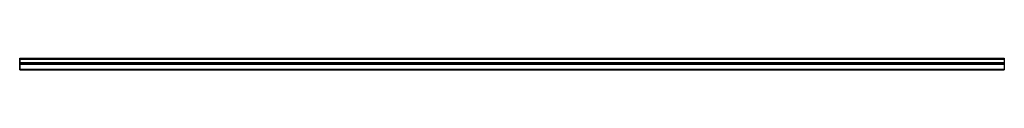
# Model space of a CAD drawing. Header units: millimetres. Extents: x 0 to 3500, y -2 to 41.
import ezdxf

# ---------------------------------------------------------------- set-up
doc = ezdxf.new("R2010")
doc.units = ezdxf.units.MM
doc.header["$LTSCALE"] = 10
doc.linetypes.add('ALLCAD_Strich', pattern=[0.2, 0.15, -0.05])
for name, color, linetype in [('BESCH_KONT_sich_schn_ansi_2d', 40, 'Continuous'), ('BESCH_KONT_sich_schn_grun_2d', 10, 'Continuous'), ('BESCH_KONT_sich_schn_seit_2d', 160, 'Continuous')]:
    doc.layers.add(name, color=color, linetype=linetype)

msp = doc.modelspace()

# ---------------------------------------------------------------- linework, layer by layer
at = {"layer": 'BESCH_KONT_sich_schn_ansi_2d', "linetype": 'ALLCAD_Strich'}
for p, q in [((0, -1.5, 3), (3500, -1.5, 3)), ((0, -1.5, -50), (3500, -1.5, -50)), ((0, -1.5, -36), (0, -1.5, -50)), ((0, -1.5, -36), (3500, -1.5, -36)), ((0, -1.5, -17.5), (0, -1.5, -36)), ((0, -1.5, -17.5), (3500, -1.5, -17.5)), ((0, -1.5, -2.5), (0, -1.5, -17.5)), ((0, -1.5, -2.5), (3500, -1.5, -2.5)), ((0, -1.5), (0, -1.5, -2.5)), ((0, -1.5), (3500, -1.5)), ((0, -1.5, 3), (0, -1.5)), ((0, -1.5, -12.3), (0, -1.5, -12.3)), ((0, -1.5, -12.3), (0, -1.5, -12.2)), ((0, -1.5, -12.3), (0, -1.5, -12.3)), ((0, -1.5, -12.3), (0, -1.5, -12.3)), ((0, -1.5, -12.2), (0, -1.5, -12.2)), ((0, -1.5, -12.2), (0, -1.5, -12.2)), ((0, -1.5, -12.2), (0, -1.5, -12.2)), ((0, -1.5, -12.2), (0, -1.5, -12.2)), ((0, -1.5, -12.3), (0, -1.5, -12.2)), ((0, -1.5, -12.2), (0, -1.5, -12.2)), ((0, -1.5, -12.2), (0, -1.5, -12.2)), ((0, -1.5, -12.2), (0, -1.5, -12.2)), ((0, -1.5, -12.3), (0, -1.5, -12.2)), ((0, -1.5, -12.3), (0, -1.5, -12.3)), ((0, -1.5, -12.3), (0, -1.5, -12.3)), ((0, -1.5, -12.3), (0, -1.5, -12.2)), ((0, -1.5, -12.3), (0, -1.5, -12.3)), ((0, -1.5, -12.3), (0, -1.5, -12.3)), ((0, -1.5, -12.3), (0, -1.5, -12.3)), ((0, -1.5, -12.3), (0, -1.5, -12.2)), ((0, -1.5, -12.2), (0, -1.5, -12.2)), ((0, -1.5, -12.2), (0, -1.5, -12.2)), ((0, -1.5, -12.2), (0, -1.5, -12.2)), ((0, -1.5, -12.3), (0, -1.5, -12.3)), ((0, -1.5, -12.3), (0, -1.5, -12.3)), ((0, -1.5, -12.3), (0, -1.5, -12.3)), ((0, -1.5, -12.3), (0, -1.5, -12.3)), ((0, -1.5, -12.2), (0, -1.5, -12.2)), ((0, -1.5, -12.2), (0, -1.5, -12.2)), ((0, -1.5, -12.2), (0, -1.5, -12.2)), ((0, -1.5, -11.5), (3500, -1.5, -11.5)), ((0, -1.5, -13), (3500, -1.5, -13)), ((0, -1.5, -12.3), (0, -1.5, -12.3)), ((0, -1.5, -12.3), (0, -1.5, -12.3)), ((0, -1.5, -12.3), (0, -1.5, -12.3)), ((0, -1.5, -12.3), (0, -1.5, -12.3)), ((0, -1.5, -12.3), (0, -1.5, -12.3)), ((0, -1.5, -12.3), (0, -1.5, -12.3)), ((0, -1.5, -12.3), (0, -1.5, -12.3)), ((0, -1.5, -12.3), (0, -1.5, -12.3)), ((0, -1.5, -12.3), (0, -1.5, -12.3)), ((0, -1.5, -12.3), (0, -1.5, -12.3)), ((0, -1.5, -12.3), (0, -1.5, -12.3)), ((0, -1.5, -12.3), (0, -1.5, -12.3)), ((0, -1.5, -12.3), (0, -1.5, -12.3)), ((0, -1.5, -12.3), (0, -1.5, -12.3)), ((0, -1.5, -12.3), (0, -1.5, -12.3)), ((0, -1.5, -12.3), (0, -1.5, -12.3)), ((0, -1.5, -12.3), (0, -1.5, -12.3)), ((0, -1.5, -12.3), (0, -1.5, -12.3)), ((0, -1.5, -12.3), (0, -1.5, -12.3)), ((0, -1.5, -12.2), (0, -1.5, -12.2)), ((0, -1.5, -12.2), (0, -1.5, -12.2)), ((0, -1.5, -12.2), (0, -1.5, -12.2)), ((0, -1.5, -12.2), (0, -1.5, -12.2)), ((0, -1.5, -12.2), (0, -1.5, -12.2)), ((0, -1.5, -12.2), (0, -1.5, -12.2)), ((0, -1.5, -12.2), (0, -1.5, -12.2)), ((0, -1.5, -12.2), (0, -1.5, -12.2)), ((0, -1.5, -12.2), (0, -1.5, -12.2)), ((0, -1.5, -12.2), (0, -1.5, -12.2)), ((0, -1.5, -12.2), (0, -1.5, -12.2)), ((0, -1.5, -12.2), (0, -1.5, -12.2)), ((0, -1.5, -12.2), (0, -1.5, -12.2)), ((0, -1.5, -12.2), (0, -1.5, -12.2)), ((0, -1.5, -12.2), (0, -1.5, -12.2)), ((0, -1.5, -12.2), (0, -1.5, -12.2)), ((0, -1.5, -12.2), (0, -1.5, -12.2)), ((0, -1.5, -12.2), (0, -1.5, -12.2)), ((0, -1.5, -12.2), (0, -1.5, -12.2)), ((0, -1.5, -14.5), (3500, -1.5, -14.5)), ((0, -1.5, -18), (3500, -1.5, -18)), ((0, -1.5, -12), (3500, -1.5, -12)), ((0, -1.5, -4.6), (3500, -1.5, -4.6)), ((0, -1.5, -4), (3500, -1.5, -4)), ((0, -1.5, -19.5), (3500, -1.5, -19.5)), ((0, -1.5, -1.5), (3500, -1.5, -1.5)), ((3500, -1.5, -36), (3500, -1.5, -50)), ((3500, -1.5, -17.5), (3500, -1.5, -36)), ((3500, -1.5, -2.5), (3500, -1.5, -17.5)), ((3500, -1.5), (3500, -1.5, -2.5)), ((3500, -1.5, 3), (3500, -1.5))]:
    msp.add_line(p, q, dxfattribs=at)
at = {"layer": 'BESCH_KONT_sich_schn_ansi_2d', "linetype": 'ALLCAD_Strich', "extrusion": (0, -1, 0)}
for centre, major_axis, start_param, end_param in [((0, -1.5, -12.2), (0.00093, 0), 0, 1.570796), ((0, -1.5, -12.2), (-0.00093, 0), -1.570796, 0), ((0, -1.5, -12.3), (0.00217, 0), 0, 1.570796), ((0, -1.5, -12.3), (-0.00217, 0), -1.570796, 0), ((0, -1.5, -12.3), (-0.00271, 0), 0, 1.570796), ((0, -1.5, -12.3), (0.00271, 0), -1.570796, 0), ((0, -1.5, -12.3), (0.00271, 0), 0, 1.570796), ((0, -1.5, -12.3), (-0.00271, 0), -1.570796, 0), ((0, -1.5, -12.2), (-0.00271, 0), 0, 1.570796), ((0, -1.5, -12.2), (0.00271, 0), -1.570796, 0), ((0, -1.5, -12.2), (0.00271, 0), 0, 1.570796), ((0, -1.5, -12.2), (-0.00271, 0), -1.570796, 0), ((0, -1.5, -12.3), (0.00116, 0), 0, 1.570796), ((0, -1.5, -12.3), (-0.00116, 0), -1.570796, 0), ((0, -1.5, -12.3), (0.00271, 0), -1.570796, 0), ((0, -1.5, -12.3), (-0.00271, 0), 0, 1.570796), ((0, -1.5, -12.2), (0.00116, 0), 0, 1.570796), ((0, -1.5, -12.2), (-0.00116, 0), -1.570796, 0), ((0, -1.5, -12.2), (0.00271, 0), -1.570796, 0), ((0, -1.5, -12.2), (-0.00271, 0), 0, 1.570796)]:
    msp.add_ellipse(centre, major_axis=major_axis, ratio=0.83205, start_param=start_param, end_param=end_param, dxfattribs=at)
at = {"layer": 'BESCH_KONT_sich_schn_ansi_2d', "linetype": 'ALLCAD_Strich', "extrusion": (0, 1, 0)}
for centre, major_axis, start_param, end_param in [((0, -1.5, -12.2), (-0.00217, 0), 0, 1.570796), ((0, -1.5, -12.2), (0.00217, 0), -1.570796, 0), ((0, -1.5, -12.3), (-0.00093, 0), 0, 1.570796), ((0, -1.5, -12.3), (0.00093, 0), -1.570796, 0), ((0, -1.5, -12.3), (0.00116, 0), -1.570796, 0), ((0, -1.5, -12.3), (-0.00116, 0), 0, 1.570796), ((0, -1.5, -12.3), (-0.00271, 0), 0, 1.570796), ((0, -1.5, -12.3), (0.00271, 0), -1.570796, 0), ((0, -1.5, -12.3), (-0.00116, 0), -1.570796, 0), ((0, -1.5, -12.3), (0.00116, 0), 0, 1.570796), ((0, -1.5, -12.3), (0.00116, 0), 0, 1.570796), ((0, -1.5, -12.3), (-0.00116, 0), -1.570796, 0), ((0, -1.5, -12.2), (0.00116, 0), -1.570796, 0), ((0, -1.5, -12.2), (-0.00116, 0), 0, 1.570796), ((0, -1.5, -12.2), (-0.00271, 0), 0, 1.570796), ((0, -1.5, -12.2), (0.00271, 0), -1.570796, 0), ((0, -1.5, -12.2), (-0.00116, 0), -1.570796, 0), ((0, -1.5, -12.2), (0.00116, 0), 0, 1.570796), ((0, -1.5, -12.2), (0.00116, 0), 0, 1.570796), ((0, -1.5, -12.2), (-0.00116, 0), -1.570796, 0)]:
    msp.add_ellipse(centre, major_axis=major_axis, ratio=0.83205, start_param=start_param, end_param=end_param, dxfattribs=at)
at = {"layer": 'BESCH_KONT_sich_schn_grun_2d', "linetype": 'ALLCAD_Strich'}
for p, q in [((0, 41, -50), (0, 37, -50)), ((0, 41, -50), (3500, 41, -50)), ((0, 39.5, -50), (3500, 39.5, -50)), ((0, 37, -50), (0, 24, -50)), ((0, 37, -50), (3500, 37, -50)), ((0, 36.4, -50), (3500, 36.4, -50)), ((3500, 41, -50), (3500, 37, -50)), ((3500, 37, -50), (3500, 24, -50)), ((0, 25.5, -50), (3500, 25.5, -50)), ((0, 24, -50), (0, 23, -50)), ((0, 24, -50), (3500, 24, -50)), ((0, 23.8, -50), (3500, 23.8, -50)), ((0, 23, -50), (3500, 23, -50)), ((0, 23, -50), (0, 22.5, -50)), ((0, 22.5, -50), (0, 22.5, -50)), ((0, 22.5, -50), (0, 22.5, -50)), ((0, 22.5, -50), (0, 22.5, -50)), ((0, 22.5, -50), (0, 22.5, -50)), ((0, 22.5, -50), (0, 22.5, -50)), ((0, 22.5, -50), (0, 22.5, -50)), ((0, 22.5, -50), (0, 22.5, -50)), ((0, 22.5, -50), (0, 22.5, -50)), ((0, 22.5, -50), (0, 22.5, -50)), ((0, 22.5, -50), (0, 22.5, -50)), ((0, 22.5, -50), (0, 22.5, -50)), ((0, 22.5, -50), (0, 22.5, -50)), ((0, 22.5, -50), (0, 22.5, -50)), ((0, 22.5, -50), (0, 22.5, -50)), ((0, 22.5, -50), (0, 22.5, -50)), ((0, 22.5, -50), (0, 22.5, -50)), ((0, 22.5, -50), (0, 22.5, -50)), ((0, 22.5, -50), (0, 22, -50)), ((0, 22.5, -50), (0, 22.5, -50)), ((0, 22.5, -50), (0, 22.5, -50)), ((0, 22.5, -50), (0, 22.5, -50)), ((0, 22.5, -50), (0, 22.5, -50)), ((0, 22.5, -50), (0, 22.5, -50)), ((0, 22.5, -50), (0, 22.5, -50)), ((0, 22.5, -50), (0, 22.5, -50)), ((0, 22.5, -50), (0, 22.5, -50)), ((0, 22.5, -50), (0, 22.5, -50)), ((0, 22.5, -50), (0, 22.5, -50)), ((0, 22.5, -50), (0, 22.5, -50)), ((0, 22.5, -50), (0, 22.5, -50)), ((0, 22.5, -50), (0, 22.5, -50)), ((0, 22.5, -50), (0, 22.5, -50)), ((0, 22.5, -50), (0, 22.5, -50)), ((0, 22.5, -50), (0, 22.5, -50)), ((0, 22.5, -50), (0, 22.5, -50)), ((0, 22.5, -50), (0, 22.5, -50)), ((0, 22.5, -50), (0, 22.5, -50)), ((0, 22.5, -50), (0, 22.5, -50)), ((0, 22.5, -50), (0, 22.5, -50)), ((0, 22.5, -50), (0, 22.5, -50)), ((0, 22.5, -50), (0, 22.5, -50)), ((0, 22.5, -50), (0, 22.5, -50)), ((0, 22.5, -50), (0, 22.5, -50)), ((0, 22.5, -50), (0, 22.5, -50)), ((0, 22.5, -50), (0, 22.5, -50)), ((0, 22.5, -50), (0, 22.5, -50)), ((0, 22.5, -50), (0, 22.5, -50)), ((0, 22.5, -50), (0, 22.5, -50)), ((0, 22.5, -50), (0, 22.5, -50)), ((0, 22.5, -50), (0, 22.5, -50)), ((0, 22.5, -50), (0, 22.5, -50)), ((0, 22.5, -50), (0, 22.5, -50)), ((0, 22.5, -50), (0, 22.5, -50)), ((0, 22.5, -50), (0, 22.5, -50)), ((0, 22.5, -50), (0, 22.5, -50)), ((0, 22.5, -50), (0, 22.5, -50)), ((0, 22.5, -50), (0, 22.5, -50)), ((0, 22.5, -50), (0, 22.5, -50)), ((0, 22.5, -50), (0, 22.5, -50)), ((0, 22.5, -50), (0, 22.5, -50)), ((0, 22.5, -50), (0, 22.5, -50)), ((0, 22.5, -50), (0, 22.5, -50)), ((0, 22.5, -50), (0, 22.5, -50)), ((0, 22.5, -50), (0, 22.5, -50)), ((0, 22.5, -50), (0, 22.5, -50)), ((0, 22.5, -50), (0, 22.5, -50)), ((0, 22.5, -50), (0, 22.5, -50)), ((0, 22.5, -50), (0, 22.5, -50)), ((0, 22.5, -50), (0, 22.5, -50)), ((0, 22.5, -50), (0, 22.5, -50)), ((0, 22.5, -50), (0, 22.5, -50)), ((0, 22.5, -50), (0, 22.5, -50)), ((0, 22.5, -50), (0, 22.5, -50)), ((0, 22.5, -50), (0, 22.5, -50)), ((0, 22.5, -50), (0, 22.5, -50)), ((0, 22.5, -50), (0, 22.5, -50)), ((0, 22.5, -50), (0, 22.5, -50)), ((0, 22.5, -50), (0, 22.5, -50)), ((0, 22.5, -50), (0, 22.5, -50)), ((0, 22.5, -50), (0, 22.5, -50)), ((0, 22.5, -50), (0, 22.5, -50)), ((0, 22, -50), (0, 0, -50)), ((0, 22, -50), (3500, 22, -50)), ((0, 21.5, -50), (3500, 21.5, -50)), ((0, 19.5, -50), (3500, 19.5, -50)), ((0, 1.5, -50), (3500, 1.5, -50)), ((0, 0, -50), (0, -0.2, -50)), ((0, 0, -50), (3500, 0, -50)), ((3500, 24, -50), (3500, 23, -50)), ((3500, 23, -50), (3500, 22, -50)), ((3500, 22, -50), (3500, 0, -50)), ((3500, 0, -50), (3500, -0.2, -50)), ((0, -0.2, -50), (3500, -0.2, -50)), ((0, -0.2, -50), (0, -1.5, -50)), ((0, -1.5, -50), (3500, -1.5, -50)), ((3500, -0.2, -50), (3500, -1.5, -50))]:
    msp.add_line(p, q, dxfattribs=at)
at = {"layer": 'BESCH_KONT_sich_schn_grun_2d', "linetype": 'ALLCAD_Strich', "extrusion": (0, 0, -1)}
for major_axis, start_param, end_param in [((0.00093, 0), 0, 1.570796), ((-0.00093, 0), -1.570796, 0), ((0.00271, 0), 0, 0.339693), ((-0.00271, 0), -0.339693, 0), ((0.00271, 0), 0, 1.570796), ((-0.00271, 0), -1.570796, 0), ((0.00116, 0), 0, 1.570796), ((-0.00116, 0), -1.570796, 0), ((0.00271, 0), -1.570796, 0), ((-0.00271, 0), 0, 1.570796), ((0.00116, 0), 0, 1.570796), ((-0.00116, 0), -1.570796, 0), ((0.00271, 0), -1.570796, 0), ((-0.00271, 0), 0, 1.570796), ((0.00217, 0), 0, 1.570796), ((-0.00217, 0), -1.570796, 0), ((-0.00271, 0), 0, 1.570796), ((0.00271, 0), -1.570796, 0), ((0.00271, 0), 0.339693, 1.570796), ((-0.00271, 0), -1.570796, -0.339693), ((-0.00271, 0), 0, 1.570796), ((0.00271, 0), -1.570796, 0)]:
    msp.add_ellipse((0, 22.5, -50), major_axis=major_axis, ratio=0.5547, start_param=start_param, end_param=end_param, dxfattribs=at)
at = {"layer": 'BESCH_KONT_sich_schn_grun_2d', "linetype": 'ALLCAD_Strich'}
for major_axis, start_param, end_param in [((-0.00217, 0), 0, 1.570796), ((0.00217, 0), -1.570796, 0), ((-0.00271, 0), 0, 1.570796), ((0.00271, 0), -1.570796, 0), ((-0.00116, 0), -1.570796, 0), ((0.00116, 0), 0, 1.570796), ((-0.00271, 0), 0, 1.570796), ((0.00271, 0), -1.570796, 0), ((-0.00116, 0), -1.570796, 0), ((0.00116, 0), 0, 1.570796), ((-0.00093, 0), 0, 1.570796), ((0.00093, 0), -1.570796, 0), ((0.00116, 0), -1.570796, 0), ((-0.00116, 0), 0, 1.570796), ((0.00116, 0), 0, 1.570796), ((-0.00116, 0), -1.570796, 0), ((0.00116, 0), -1.570796, 0), ((-0.00116, 0), 0, 1.570796), ((0.00116, 0), 0, 1.570796), ((-0.00116, 0), -1.570796, 0)]:
    msp.add_ellipse((0, 22.5, -50), major_axis=major_axis, ratio=0.5547, start_param=start_param, end_param=end_param, dxfattribs=at)
at = {"layer": 'BESCH_KONT_sich_schn_seit_2d', "linetype": 'ALLCAD_Strich'}
for p, q in [((0, 41, -4), (0, 37)), ((0, 41, -50), (0, 41, -4)), ((0, 39.5, -50), (0, 41, -50)), ((0, 39.5, -4.6), (0, 36.4, -1.5)), ((0, 39.5, -18), (0, 39.5, -4.6)), ((0, 21.5, -18), (0, 39.5, -18)), ((0, 39.5, -19.5), (0, 39.5, -50)), ((0, 21.5, -19.5), (0, 39.5, -19.5)), ((0, 37), (0, 24)), ((0, 36.4, -1.5), (0, 25.5, -1.5)), ((0, 25.5, -12), (0, 23.8, -14.5)), ((0, 25.5, -1.5), (0, 25.5, -12)), ((0, 24, -11.5), (0, 23, -13)), ((0, 24), (0, 24, -11.5)), ((0, 23.8, -14.5), (0, 21.5, -14.5)), ((0, 23, -13), (0, 22.5, -12.3)), ((0, 22.5, -12.3), (0, 22.5, -12.3)), ((0, 22.5, -12.3), (0, 22.5, -12.2)), ((0, 22.5, -12.2), (0, 22.5, -12.2)), ((0, 22.5, -12.2), (0, 22.5, -12.2)), ((0, 22.5, -12.2), (0, 22.5, -12.2)), ((0, 22.5, -12.3), (0, 22.5, -12.2)), ((0, 22.5, -12.3), (0, 22.5, -12.2)), ((0, 22.5, -12.3), (0, 22.5, -12.2)), ((0, 22.5, -12.2), (0, 22, -11.5)), ((0, 22.5, -12.3), (0, 22.5, -12.3)), ((0, 22.5, -12.3), (0, 22.5, -12.3)), ((0, 22.5, -12.3), (0, 22.5, -12.3)), ((0, 22.5, -12.3), (0, 22.5, -12.3)), ((0, 22.5, -12.3), (0, 22.5, -12.3)), ((0, 22.5, -12.3), (0, 22.5, -12.3)), ((0, 22.5, -12.3), (0, 22.5, -12.3)), ((0, 22.5, -12.2), (0, 22.5, -12.2)), ((0, 22.5, -12.2), (0, 22.5, -12.2)), ((0, 22.5, -12.2), (0, 22.5, -12.2)), ((0, 22.5, -12.2), (0, 22.5, -12.2)), ((0, 22.5, -12.2), (0, 22.5, -12.2)), ((0, 22.5, -12.2), (0, 22.5, -12.2)), ((0, 22.5, -12.2), (0, 22.5, -12.2)), ((0, 22.5, -12.3), (0, 22.5, -12.2)), ((0, 22.5, -12.3), (0, 22.5, -12.2)), ((0, 22.5, -12.2), (0, 22.5, -12.2)), ((0, 22.5, -12.3), (0, 22.5, -12.3)), ((0, 22.5, -12.3), (0, 22.5, -12.3)), ((0, 22.5, -12.3), (0, 22.5, -12.3)), ((0, 22.5, -12.3), (0, 22.5, -12.3)), ((0, 22.5, -12.3), (0, 22.5, -12.3)), ((0, 22.5, -12.3), (0, 22.5, -12.3)), ((0, 22.5, -12.3), (0, 22.5, -12.3)), ((0, 22.5, -12.2), (0, 22.5, -12.2)), ((0, 22.5, -12.2), (0, 22.5, -12.2)), ((0, 22.5, -12.2), (0, 22.5, -12.2)), ((0, 22.5, -12.2), (0, 22.5, -12.2)), ((0, 22.5, -12.2), (0, 22.5, -12.2)), ((0, 22.5, -12.2), (0, 22.5, -12.2)), ((0, 22.5, -12.2), (0, 22.5, -12.2)), ((0, 22), (0, 0)), ((0, 22, -11.5), (0, 22)), ((0, 21.5, -14.5), (0, 21.5, -18)), ((0, 21.5, -36), (0, 21.5, -19.5)), ((0, 19.5, -36), (0, 21.5, -36)), ((0, 19.5, -1.5), (0, 19.5, -36)), ((0, 1.5, -1.5), (0, 19.5, -1.5)), ((0, 1.5, -17.5), (0, 1.5, -1.5)), ((0, 0, -17.5), (0, 1.5, -17.5)), ((0, 0, 3), (0, -0.2, 3)), ((0, 0), (0, 0, 3)), ((0, 0, -2.5), (0, 0, -17.5)), ((0, -1.5), (0, 0, -2.5)), ((0, -0.2, 3), (0, -1.5))]:
    msp.add_line(p, q, dxfattribs=at)

doc.saveas('drawing.dxf')
